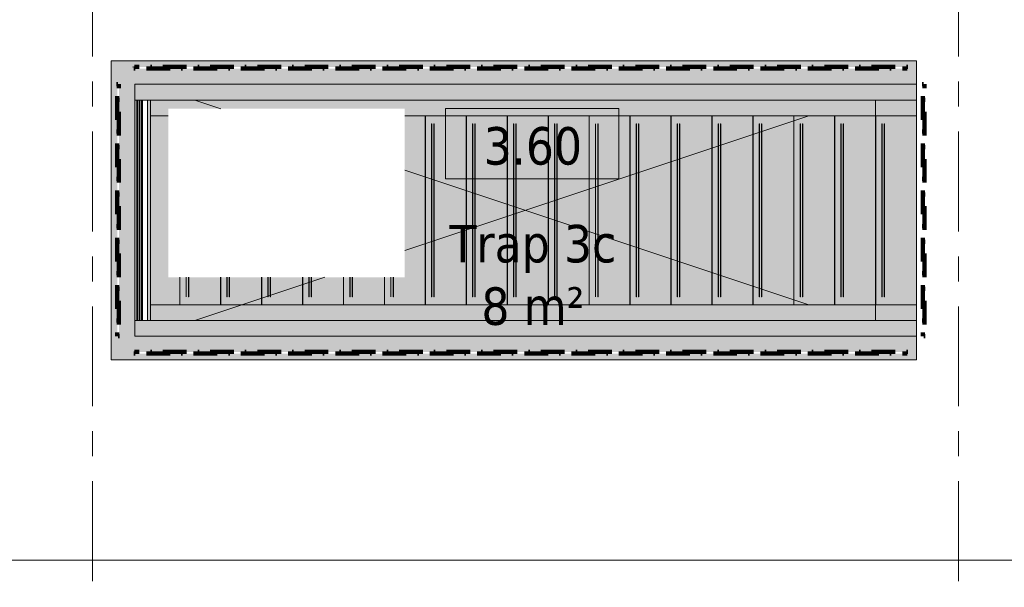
# Model space of a CAD drawing. Extents: x 3165 to 57695, y -7842 to 39081.
# Tile 111 of 248: x 31554 to 37807, y 25184 to 28789. Entities that reach past the tile are written whole.
import ezdxf

# ---------------------------------------------------------------- set-up
doc = ezdxf.new("R2010")
doc.units = 0
doc.header["$LTSCALE"] = 50
doc.linetypes.add('Onderlegger 3e verdieping$0$brandscheiding 2', pattern=[6, 0, -1.5, 3, -1.5])
doc.linetypes.add('Onderlegger 3e verdieping$0$stramien', pattern=[22.225, 12.7, -3.175, 3.175, -3.175])
doc.layers.get('0').update_dxf_attribs({"linetype": 'CONTINUOUS'})
for name, color, linetype, lineweight in [('Onderlegger 3e verdieping$0$A-AREA-IDEN', 8, 'CONTINUOUS', 18), ('Onderlegger 3e verdieping$0$A-FLOR-CASE', 8, 'CONTINUOUS', 18), ('Onderlegger 3e verdieping$0$A-FLOR-OTLN', 8, 'CONTINUOUS', 18), ('Onderlegger 3e verdieping$0$A-GENM', 8, 'CONTINUOUS', 18), ('Onderlegger 3e verdieping$0$S-GRID', 8, 'CONTINUOUS', 18)]:
    doc.layers.add(name, color=color, linetype=linetype, lineweight=lineweight)
doc.styles.add('Onderlegger 3e verdieping$0$Tahoma_1', font='TAHOMA.TTF', dxfattribs={"height": 238.040123})

# ---------------------------------------------------------------- blocks, each defined once
blk = doc.blocks.new('Onderlegger 3e verdieping$0$34_KA_houten balustrade communicatietrappen - Type-11203011-Plotview 3e Verdieping - schaal 1 op 100')
at = {"layer": 'Onderlegger 3e verdieping$0$A-GENM'}
h = blk.add_hatch(color=256, dxfattribs=at)
h.paths.add_polyline_path([(4966, -1750), (4966, -1600), (0, -1600), (0, 0), (4966, 0), (4966, 150), (-150, 150), (-150, -1750), (4215.7, -1750)], flags=0)
h.paths.add_polyline_path([(502.5, -1710), (-0.6, -1710), (-0.6, -1700), (4906, -1700), (4906, -1710), (1740.2, -1710)], flags=0)
h.paths.add_polyline_path([(-110.6, -1600), (-110.6, 0), (-100.6, 0), (-100.6, -1600)], flags=0)
h.paths.add_polyline_path([(193.1, 100), (-0.6, 100), (-0.6, 110), (4906, 110), (4906, 100), (502.5, 100)], flags=0)
h = blk.add_hatch(color=256, dxfattribs=at)
h.paths.add_polyline_path([(4966, -1600), (4966, -1500), (0, -1500), (0, -1600), (4834.5, -1600)], flags=0)
h.paths.add_polyline_path([(4834.5, -100), (4966, -100), (4966, 0), (0, 0), (0, -100), (4525.1, -100)], flags=0)
h = blk.add_hatch(color=256, dxfattribs=at)
h.paths.add_polyline_path([(100, -1500), (100, -100), (82, -100), (82, -1500)], flags=0)
h.paths.add_polyline_path([(0, -1500), (18, -1500), (18, -100), (0, -100), (0, -1408.5)], flags=0)
for points in [[(20, -1500), (30, -1500), (30, -100), (20, -100), (20, -1408.5)], [(31, -1500), (41, -1500), (41, -100), (31, -100), (31, -1408.5)]]:
    blk.add_hatch(color=256, dxfattribs=at).paths.add_polyline_path(points, flags=0)
at = {"layer": 'Onderlegger 3e verdieping$0$A-FLOR-CASE'}
for p, q in [((20, -1500), (20, -100)), ((30, -100), (30, -1500)), ((31, -1500), (31, -100)), ((41, -100), (41, -1500))]:
    blk.add_line(p, q, dxfattribs=at)
at = {"layer": 'Onderlegger 3e verdieping$0$A-GENM'}
for p, q in [((-150, 150), (-150, -1750)), ((4966, 150), (-150, 150)), ((4966, 0), (4966, 150)), ((0, 0), (4966, 0)), ((0, 0), (0, -100)), ((4966, 0), (4966, -100)), ((4966, -100), (0, -100)), ((0, -1500), (0, -100)), ((0, -1500), (0, -100)), ((0, -100), (0, -1500)), ((12.9, -100), (12.9, -1500)), ((18, -100), (18, -1500)), ((18.5, -100), (18.5, -1500)), ((44.2, -100), (44.2, -1500)), ((50.5, -100), (50.5, -1500)), ((82, -1500), (82, -100)), ((100, -100), (100, -1500)), ((0, -1500), (4966, -1500)), ((0, -1500), (0, -1600)), ((4966, -1500), (4966, -1600)), ((4966, -1600), (0, -1600)), ((4966, -1600), (4966, -1750)), ((4966, -1750), (-150, -1750))]:
    blk.add_line(p, q, dxfattribs=at)
blk = doc.blocks.new('Onderlegger 3e verdieping$0$24_KA_communicatietrap - Type-V253-Plotview 3e Verdieping - schaal 1 op 100')
at = {"layer": 'Onderlegger 3e verdieping$0$A-GENM'}
for points in [[(-100, 4426), (-100, -180), (0, -180), (0, 4426), (-8.5, 4426)], [(0, 4332.9), (0, 4240.1), (174.9, 4240.1), (174.9, 4312.8), (1200, 4312.8), (1200, 4426), (0, 4426)], [(1200, 4426), (1200, 4312.8), (1244.9, 4312.8), (1244.9, 2810.8), (1200, 2810.8), (1200, -180), (1300, -180), (1300, 4426), (1290.7, 4426)], [(0, 4238.6), (0, 3980.1), (174.9, 3980.1), (174.9, 4183), (50, 4183), (50, 4185), (174.9, 4185), (174.9, 4198), (50, 4198), (50, 4200), (174.9, 4200), (174.9, 4238.6)], [(0, 3925), (0, 3720.1), (174.9, 3720.1), (174.9, 3923), (50, 3923), (50, 3925), (174.9, 3925), (174.9, 3938), (50, 3938), (50, 3940), (174.9, 3940), (174.9, 3978.6), (0, 3978.6), (0, 3938)], [(0, 3665), (0, 3460.1), (174.9, 3460.1), (174.9, 3663), (50, 3663), (50, 3665), (174.9, 3665), (174.9, 3678), (50, 3678), (50, 3680), (174.9, 3680), (174.9, 3718.6), (0, 3718.6), (0, 3678)], [(0, 3458.6), (0, 3200.1), (174.9, 3200.1), (174.9, 3403), (50, 3403), (50, 3405), (174.9, 3405), (174.9, 3418), (50, 3418), (50, 3420), (174.9, 3420), (174.9, 3458.6), (89.5, 3458.6)], [(0, 3198.6), (0, 2940.1), (174.9, 2940.1), (174.9, 3143), (50, 3143), (50, 3145), (174.9, 3145), (174.9, 3158), (50, 3158), (50, 3160), (174.9, 3160), (174.9, 3198.6), (89.5, 3198.6)], [(0, 2938.6), (0, 2680.1), (1200, 2680.1), (1200, 2810.8), (174.9, 2810.8), (174.9, 2883), (50, 2883), (50, 2885), (174.9, 2885), (174.9, 2898), (50, 2898), (50, 2900), (174.9, 2900), (174.9, 2938.6), (89.5, 2938.6)], [(-100, -308.5), (-100, -440), (0, -440), (0, -180), (-100, -180)], [(1200, -308.5), (1200, -440), (1300, -440), (1300, -180), (1200, -180)]]:
    blk.add_hatch(color=256, dxfattribs=at).paths.add_polyline_path(points, flags=0)
h = blk.add_hatch(color=256, dxfattribs=at)
h.paths.add_polyline_path([(0, 2678.6), (0, 2420.1), (1200, 2420.1), (1200, 2678.6), (89.5, 2678.6)], flags=0)
h.paths.add_polyline_path([(50, 2640), (1150, 2640), (1150, 2638), (50, 2638)], flags=0)
h.paths.add_polyline_path([(50, 2625), (1150, 2625), (1150, 2623), (50, 2623)], flags=0)
h = blk.add_hatch(color=256, dxfattribs=at)
h.paths.add_polyline_path([(0, 2418.6), (0, 2160.1), (1200, 2160.1), (1200, 2418.6), (89.5, 2418.6)], flags=0)
h.paths.add_polyline_path([(50, 2363), (50, 2365), (1150, 2365), (1150, 2363), (93.3, 2363)], flags=0)
h.paths.add_polyline_path([(50, 2378), (50, 2380), (1150, 2380), (1150, 2378), (92.3, 2378)], flags=0)
h = blk.add_hatch(color=256, dxfattribs=at)
h.paths.add_polyline_path([(0, 2158.6), (0, 1900.1), (1200, 1900.1), (1200, 2158.6), (89.5, 2158.6)], flags=0)
h.paths.add_polyline_path([(50, 2103), (50, 2105), (1150, 2105), (1150, 2103), (93.3, 2103)], flags=0)
h.paths.add_polyline_path([(50, 2120), (1150, 2120), (1150, 2118), (50, 2118)], flags=0)
h = blk.add_hatch(color=256, dxfattribs=at)
h.paths.add_polyline_path([(0, 1898.6), (0, 1640.1), (1200, 1640.1), (1200, 1898.6), (89.5, 1898.6)], flags=0)
h.paths.add_polyline_path([(50, 1860), (1150, 1860), (1150, 1858), (50, 1858)], flags=0)
h.paths.add_polyline_path([(50, 1843), (50, 1845), (1150, 1845), (1150, 1843), (93.3, 1843)], flags=0)
h = blk.add_hatch(color=256, dxfattribs=at)
h.paths.add_polyline_path([(0, 1638.6), (0, 1380.1), (1200, 1380.1), (1200, 1638.6), (89.5, 1638.6)], flags=0)
h.paths.add_polyline_path([(50, 1583), (50, 1585), (1150, 1585), (1150, 1583), (93.3, 1583)], flags=0)
h.paths.add_polyline_path([(50, 1598), (50, 1600), (1150, 1600), (1150, 1598), (92.3, 1598)], flags=0)
h = blk.add_hatch(color=256, dxfattribs=at)
h.paths.add_polyline_path([(0, 1378.6), (0, 1120.1), (1200, 1120.1), (1200, 1378.6), (89.5, 1378.6)], flags=0)
h.paths.add_polyline_path([(50, 1340), (1150, 1340), (1150, 1338), (50, 1338)], flags=0)
h.paths.add_polyline_path([(50, 1325), (1150, 1325), (1150, 1323), (50, 1323)], flags=0)
h = blk.add_hatch(color=256, dxfattribs=at)
h.paths.add_polyline_path([(0, 1118.6), (0, 860.1), (1200, 860.1), (1200, 1118.6), (89.5, 1118.6)], flags=0)
h.paths.add_polyline_path([(50, 1063), (50, 1065), (1150, 1065), (1150, 1063), (93.3, 1063)], flags=0)
h.paths.add_polyline_path([(50, 1078), (50, 1080), (1150, 1080), (1150, 1078), (92.3, 1078)], flags=0)
h = blk.add_hatch(color=256, dxfattribs=at)
h.paths.add_polyline_path([(0, 858.6), (0, 600.1), (1200, 600.1), (1200, 858.6), (89.5, 858.6)], flags=0)
h.paths.add_polyline_path([(50, 805), (1150, 805), (1150, 803), (50, 803)], flags=0)
h.paths.add_polyline_path([(50, 818), (50, 820), (1150, 820), (1150, 818), (92.3, 818)], flags=0)
h = blk.add_hatch(color=256, dxfattribs=at)
h.paths.add_polyline_path([(0, 598.6), (0, 340.1), (1200, 340.1), (1200, 598.6), (89.5, 598.6)], flags=0)
h.paths.add_polyline_path([(50, 543), (50, 545), (1150, 545), (1150, 543), (93.3, 543)], flags=0)
h.paths.add_polyline_path([(50, 560), (1150, 560), (1150, 558), (50, 558)], flags=0)
h = blk.add_hatch(color=256, dxfattribs=at)
h.paths.add_polyline_path([(0, 338.6), (0, 80.1), (1200, 80.1), (1200, 338.6), (89.5, 338.6)], flags=0)
h.paths.add_polyline_path([(50, 285), (1150, 285), (1150, 283), (50, 283)], flags=0)
h.paths.add_polyline_path([(50, 298), (50, 300), (1150, 300), (1150, 298), (92.3, 298)], flags=0)
h = blk.add_hatch(color=256, dxfattribs=at)
h.paths.add_polyline_path([(0, 40), (0.7, -179.9), (1200, -179.9), (1200, 78.6), (0, 78.6)], flags=0)
h.paths.add_polyline_path([(50, 23), (50, 25), (1150, 25), (1150, 23), (208, 23)], flags=0)
h.paths.add_polyline_path([(50, 40), (1150, 40), (1150, 38), (50, 38)], flags=0)
h = blk.add_hatch(color=256, dxfattribs=at)
h.paths.add_polyline_path([(0, -232.1), (0, -440), (1200, -440), (1200, -181.4), (0, -181.4)], flags=0)
h.paths.add_polyline_path([(50, -222), (50, -220), (1150, -220), (1150, -222), (208, -222)], flags=0)
h.paths.add_polyline_path([(50, -237), (50, -235), (1150, -235), (1150, -237), (208, -237)], flags=0)
for p, q in [((0, 4426), (0, -180)), ((1200, 4312.8), (1200, 4426)), ((0, 4240.1), (174.9, 4240.1)), ((0, 4238.7), (174.9, 4238.7)), ((0, 4238.6), (174.9, 4238.6)), ((50, 4198), (50, 4200)), ((50, 4200), (174.9, 4200)), ((50, 4198), (174.9, 4198)), ((50, 4183), (50, 4185)), ((50, 4185), (174.9, 4185)), ((50, 4183), (174.9, 4183)), ((0, 3980.1), (174.9, 3980.1)), ((0, 3978.7), (174.9, 3978.7)), ((0, 3978.6), (174.9, 3978.6)), ((50, 3938), (50, 3940)), ((50, 3940), (174.9, 3940)), ((50, 3938), (174.9, 3938)), ((50, 3923), (50, 3925)), ((50, 3925), (174.9, 3925)), ((50, 3923), (174.9, 3923)), ((0, 3720.1), (174.9, 3720.1)), ((0, 3718.7), (174.9, 3718.7)), ((0, 3718.6), (174.9, 3718.6)), ((50, 3678), (50, 3680)), ((50, 3680), (174.9, 3680)), ((50, 3678), (174.9, 3678)), ((50, 3663), (50, 3665)), ((50, 3665), (174.9, 3665)), ((50, 3663), (174.9, 3663)), ((0, 3460.1), (174.9, 3460.1)), ((0, 3458.7), (174.9, 3458.7)), ((0, 3458.6), (174.9, 3458.6)), ((50, 3418), (50, 3420)), ((50, 3420), (174.9, 3420)), ((50, 3418), (174.9, 3418)), ((50, 3403), (50, 3405)), ((50, 3405), (174.9, 3405)), ((50, 3403), (174.9, 3403)), ((0, 3200.1), (174.9, 3200.1)), ((0, 3198.7), (174.9, 3198.7)), ((0, 3198.6), (174.9, 3198.6)), ((50, 3158), (50, 3160)), ((50, 3160), (174.9, 3160)), ((50, 3158), (174.9, 3158)), ((50, 3143), (50, 3145)), ((50, 3145), (174.9, 3145)), ((50, 3143), (174.9, 3143)), ((0, 2940.1), (174.9, 2940.1)), ((0, 2938.7), (174.9, 2938.7)), ((0, 2938.6), (174.9, 2938.6)), ((50, 2898), (50, 2900)), ((50, 2900), (174.9, 2900)), ((50, 2898), (174.9, 2898)), ((50, 2883), (50, 2885)), ((50, 2885), (174.9, 2885)), ((50, 2883), (174.9, 2883)), ((1200, -180), (1200, 2810.8)), ((0, 2680.1), (1200, 2680.1)), ((0, 2678.7), (1200, 2678.7)), ((0, 2678.6), (1200, 2678.6)), ((50, 2638), (50, 2640)), ((50, 2640), (1150, 2640)), ((50, 2638), (1150, 2638)), ((1150, 2640), (1150, 2638)), ((50, 2623), (50, 2625)), ((50, 2625), (1150, 2625)), ((50, 2623), (1150, 2623)), ((1150, 2625), (1150, 2623)), ((0, 2420.1), (1200, 2420.1)), ((0, 2418.7), (1200, 2418.7)), ((0, 2418.6), (1200, 2418.6)), ((50, 2378), (50, 2380)), ((50, 2380), (1150, 2380)), ((50, 2378), (1150, 2378)), ((1150, 2380), (1150, 2378)), ((50, 2363), (50, 2365)), ((50, 2365), (1150, 2365)), ((50, 2363), (1150, 2363)), ((1150, 2365), (1150, 2363)), ((0, 2160.1), (1200, 2160.1)), ((0, 2158.7), (1200, 2158.7)), ((0, 2158.6), (1200, 2158.6)), ((50, 2118), (50, 2120)), ((50, 2120), (1150, 2120)), ((50, 2118), (1150, 2118)), ((50, 2103), (50, 2105)), ((50, 2105), (1150, 2105)), ((50, 2103), (1150, 2103)), ((1150, 2120), (1150, 2118)), ((1150, 2105), (1150, 2103)), ((0, 1900.1), (1200, 1900.1)), ((0, 1898.7), (1200, 1898.7)), ((0, 1898.6), (1200, 1898.6)), ((50, 1858), (50, 1860)), ((50, 1860), (1150, 1860)), ((50, 1858), (1150, 1858)), ((50, 1843), (50, 1845)), ((50, 1845), (1150, 1845)), ((50, 1843), (1150, 1843)), ((1150, 1860), (1150, 1858)), ((1150, 1845), (1150, 1843)), ((0, 1640.1), (1200, 1640.1)), ((0, 1638.7), (1200, 1638.7)), ((0, 1638.6), (1200, 1638.6)), ((50, 1598), (50, 1600)), ((50, 1600), (1150, 1600)), ((50, 1598), (1150, 1598)), ((50, 1583), (50, 1585)), ((50, 1585), (1150, 1585)), ((50, 1583), (1150, 1583)), ((1150, 1600), (1150, 1598)), ((1150, 1585), (1150, 1583)), ((0, 1380.1), (1200, 1380.1)), ((0, 1378.7), (1200, 1378.7)), ((0, 1378.6), (1200, 1378.6)), ((50, 1338), (50, 1340)), ((50, 1340), (1150, 1340)), ((50, 1338), (1150, 1338)), ((50, 1323), (50, 1325)), ((50, 1325), (1150, 1325)), ((50, 1323), (1150, 1323)), ((1150, 1340), (1150, 1338)), ((1150, 1325), (1150, 1323)), ((0, 1120.1), (1200, 1120.1)), ((0, 1118.7), (1200, 1118.7)), ((0, 1118.6), (1200, 1118.6)), ((50, 1078), (50, 1080)), ((50, 1080), (1150, 1080)), ((50, 1078), (1150, 1078)), ((50, 1063), (50, 1065)), ((50, 1065), (1150, 1065)), ((1150, 1080), (1150, 1078)), ((1150, 1065), (1150, 1063)), ((50, 1063), (1150, 1063)), ((0, 860.1), (1200, 860.1)), ((0, 858.7), (1200, 858.7)), ((0, 858.6), (1200, 858.6)), ((50, 818), (50, 820)), ((50, 820), (1150, 820)), ((50, 818), (1150, 818)), ((1150, 820), (1150, 818)), ((50, 803), (50, 805)), ((50, 805), (1150, 805)), ((50, 803), (1150, 803)), ((1150, 805), (1150, 803)), ((0, 600.1), (1200, 600.1)), ((0, 598.7), (1200, 598.7)), ((0, 598.6), (1200, 598.6)), ((50, 558), (50, 560)), ((50, 560), (1150, 560)), ((50, 558), (1150, 558)), ((50, 543), (50, 545)), ((50, 545), (1150, 545)), ((50, 543), (1150, 543)), ((1150, 560), (1150, 558)), ((1150, 545), (1150, 543)), ((0, 340.1), (1200, 340.1)), ((0, 338.7), (1200, 338.7)), ((0, 338.6), (1200, 338.6)), ((50, 298), (50, 300)), ((50, 300), (1150, 300)), ((50, 298), (1150, 298)), ((50, 283), (50, 285)), ((50, 285), (1150, 285)), ((50, 283), (1150, 283)), ((1150, 300), (1150, 298)), ((1150, 285), (1150, 283)), ((0, 80.1), (1200, 80.1)), ((0, 78.7), (1200, 78.7)), ((0, 78.6), (1200, 78.6)), ((50, 38), (50, 40)), ((50, 40), (1150, 40)), ((50, 38), (1150, 38)), ((50, 23), (50, 25)), ((50, 25), (1150, 25)), ((50, 23), (1150, 23)), ((1150, 40), (1150, 38)), ((1150, 25), (1150, 23)), ((-100, -180), (0, -180)), ((-100, -440), (-100, -180)), ((0, -179.9), (1200, -179.9)), ((0, -180), (0, -440)), ((0, -181.3), (1200, -181.3)), ((0, -181.4), (1200, -181.4)), ((1200, -180), (1300, -180)), ((1200, -440), (1200, -180)), ((1300, -180), (1300, -440)), ((50, -222), (50, -220)), ((50, -220), (1150, -220)), ((50, -222), (1150, -222)), ((50, -237), (50, -235)), ((50, -235), (1150, -235)), ((50, -237), (1150, -237)), ((1150, -220), (1150, -222)), ((1150, -235), (1150, -237)), ((0, -440), (-100, -440)), ((1200, -440), (0, -440)), ((1200, -440), (1300, -440))]:
    blk.add_line(p, q, dxfattribs=at)
blk = doc.blocks.new('Onderlegger 3e verdieping$0$00_KU ruimtetag groot - 00_KU ruimtetag groot-3653893-Plotview 3e Verdieping - schaal 1 op 100')
at = {"layer": 'Onderlegger 3e verdieping$0$A-AREA-IDEN'}
for p, q in [((5.5, 2.164), (-5.5, 2.164)), ((-5.5, 2.164), (-5.5, -2.302)), ((5.5, -2.302), (5.5, 2.164)), ((-5.5, -2.302), (5.5, -2.302))]:
    blk.add_line(p, q, dxfattribs=at)
blk = doc.blocks.new('Onderlegger 3e verdieping$0$23_ABT-C_GM_FB_vloersparing-rechthoek - 4800x1600-710645-Plotview 3e Verdieping - schaal 1 op 100')
at = {"layer": 'Onderlegger 3e verdieping$0$A-GENM'}
for p, q in [((-2100, 700), (-1934.6, 644.9)), ((1800, 600), (-767.5, -255.8)), ((-767.5, 255.8), (1800, -600)), ((-1275.4, -425.1), (-2100, -700))]:
    blk.add_line(p, q, dxfattribs=at)
blk = doc.blocks.new('Onderlegger 3e verdieping')
at = {"layer": 'Onderlegger 3e verdieping$0$A-FLOR-OTLN'}
for p, q in [((32133.9, 26628.2), (32133.9, 28528.2)), ((32133.9, 28528.2), (37249.9, 28528.2)), ((37249.9, 28528.2), (37249.9, 28378.2)), ((37249.9, 28178.2), (37249.9, 26978.2)), ((37249.9, 26778.2), (37249.9, 26628.2)), ((37249.9, 26628.2), (32133.9, 26628.2)), ((26516.6, 25355.2), (43303.6, 25355.2))]:
    blk.add_line(p, q, dxfattribs=at)
at = {"layer": 'Onderlegger 3e verdieping$0$A-GENM', "linetype": 'Onderlegger 3e verdieping$0$brandscheiding 2', "lineweight": 100}
for p, q in [((37189.9, 28488.2), (32283.3, 28488.2)), ((32283.3, 28488.2), (32283.3, 28478.2)), ((32283.3, 28478.2), (37189.9, 28478.2)), ((37189.9, 28478.2), (37189.9, 28488.2)), ((32183.3, 28378.2), (32173.3, 28378.2)), ((32173.3, 28378.2), (32173.3, 26778.2)), ((32183.3, 26778.2), (32183.3, 28378.2)), ((37289.9, 28378.2), (37289.9, 26778.2)), ((37299.9, 28378.2), (37289.9, 28378.2)), ((37299.9, 26778.2), (37299.9, 28378.2)), ((32173.3, 26778.2), (32183.3, 26778.2)), ((37289.9, 26778.2), (37299.9, 26778.2)), ((37189.9, 26678.2), (32283.3, 26678.2)), ((32283.3, 26678.2), (32283.3, 26668.2)), ((32283.3, 26668.2), (37189.9, 26668.2)), ((37189.9, 26668.2), (37189.9, 26678.2))]:
    blk.add_line(p, q, dxfattribs=at)
at = {"layer": 'Onderlegger 3e verdieping$0$S-GRID', "linetype": 'Onderlegger 3e verdieping$0$stramien'}
for p, q in [((32016.6, 38080.6), (32016.6, 16252.6)), ((37516.6, 38080.6), (37516.6, 989.5))]:
    blk.add_line(p, q, dxfattribs=at)
at = {"lineweight": 25}
blk.add_blockref('Onderlegger 3e verdieping$0$23_ABT-C_GM_FB_vloersparing-rechthoek - 4800x1600-710645-Plotview 3e Verdieping - schaal 1 op 100', (34766.6, 27578.2), dxfattribs=at)
at = {"layer": 'Onderlegger 3e verdieping$0$A-AREA-IDEN', "xscale": 99.99999999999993, "yscale": 99.99999999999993, "zscale": 99.99999999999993}
blk.add_blockref('Onderlegger 3e verdieping$0$00_KU ruimtetag groot - 00_KU ruimtetag groot-3653893-Plotview 3e Verdieping - schaal 1 op 100', (34808.5, 28007.2), dxfattribs=at)
at = {"layer": 'Onderlegger 3e verdieping$0$A-GENM'}
blk.add_blockref('Onderlegger 3e verdieping$0$34_KA_houten balustrade communicatietrappen - Type-11203011-Plotview 3e Verdieping - schaal 1 op 100', (32283.9, 28378.2), dxfattribs=at)
at = {"layer": 'Onderlegger 3e verdieping$0$A-GENM', "rotation": 90.00000000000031}
blk.add_blockref('Onderlegger 3e verdieping$0$24_KA_communicatietrap - Type-V253-Plotview 3e Verdieping - schaal 1 op 100', (36809.9, 26978.2), dxfattribs=at)
at = {"layer": 'Onderlegger 3e verdieping$0$A-AREA-IDEN', "char_height": 238.04, "attachment_point": 2, "line_spacing_factor": 1.000232, "style": 'Onderlegger 3e verdieping$0$Tahoma_1'}
for s, insert, width in [('3.60', (34813.1, 28106.5), 768), ('Trap 3c\\P8 m²', (34813.1, 27485.4), 1314)]:
    blk.add_mtext(s, dxfattribs=dict(at, insert=insert, width=width))

msp = doc.modelspace()

# ---------------------------------------------------------------- block references
msp.add_blockref('Onderlegger 3e verdieping', (0, 0))

doc.saveas('drawing.dxf')
